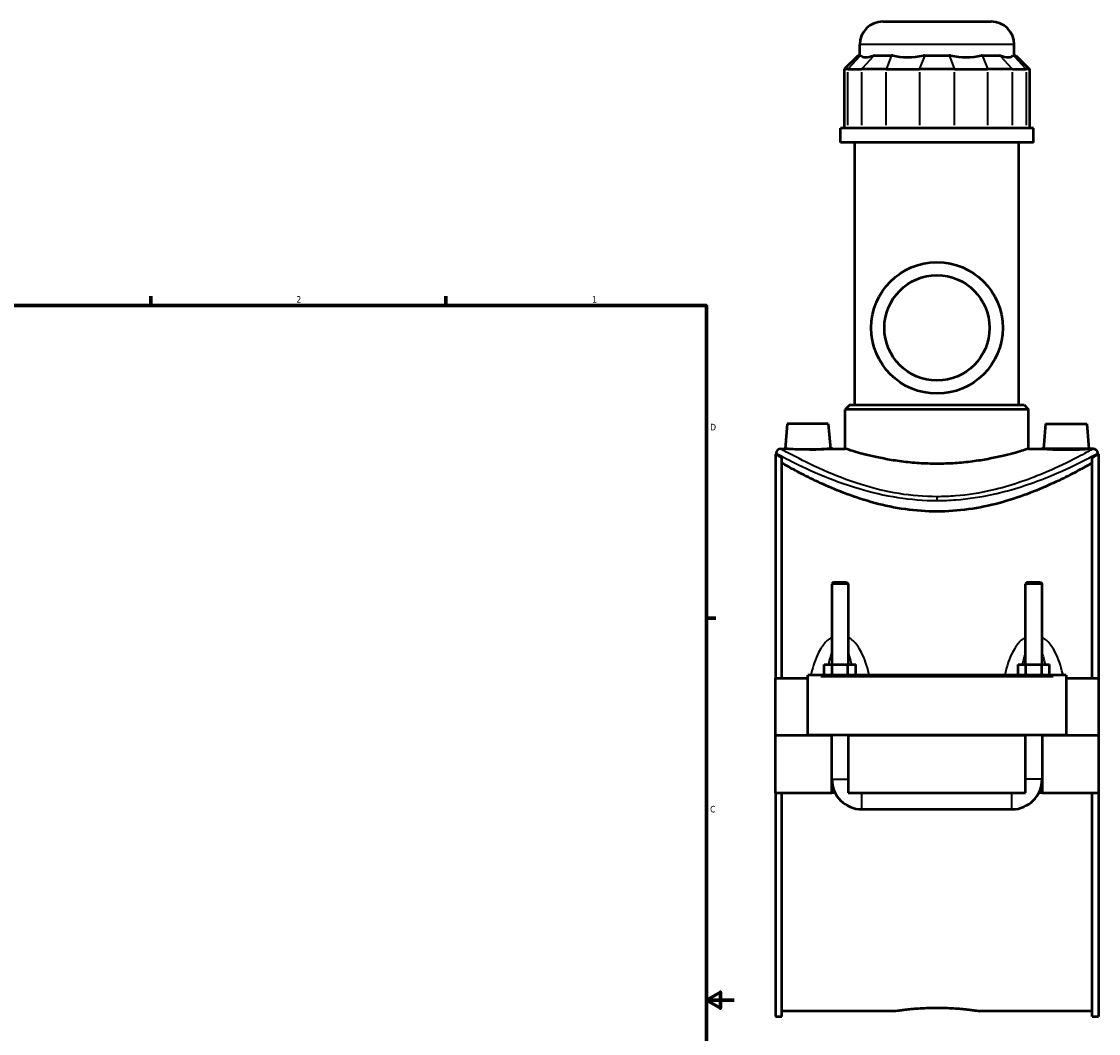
# Model space of a CAD drawing. Header units: inches. Extents: x 0.1 to 47.7, y -0.2 to 47.6.
# Tile 5 of 7: x 23.6 to 39.1, y 10.5 to 25.1. Entities that reach past the tile are written whole.
import ezdxf

# ---------------------------------------------------------------- set-up
doc = ezdxf.new("R2010")
doc.units = ezdxf.units.IN
doc.header["$MEASUREMENT"] = 0
for name, color, linetype, lineweight in [('Border (ANSI)', 7, 'Continuous', 70), ('Visible (ANSI)', 7, 'Continuous', 50), ('Visible Narrow (ANSI)', 7, 'Continuous', 35)]:
    doc.layers.add(name, color=color, linetype=linetype, lineweight=lineweight)
doc.styles.add('Note Text (ANSI)', font='tahoma.ttf')

# ---------------------------------------------------------------- blocks, each defined once
blk = doc.blocks.new('Borders Default Border')
at = {"layer": 'Border (ANSI)'}
for p, q in [((25.4999986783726, 21.00000006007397), (25.4999986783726, 21.13448766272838)), ((29.75000096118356, 21.00000006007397), (29.75000096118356, 21.13448766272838)), ((33.49999855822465, 16.49999993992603), (33.63448916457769, 16.49999993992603))]:
    blk.add_line(p, q, dxfattribs=at)
at = {"layer": 'Border (ANSI)', "flags": 128}
for points in [[(0.4999999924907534, 0.9999999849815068), (0.4999999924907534, 21.00000006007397), (33.49999855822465, 21.00000006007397), (33.49999855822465, 0.9999999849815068), (0.4999999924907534, 0.9999999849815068)], [(33.90000110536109, 11.0000002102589), (33.49999855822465, 11.0000002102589), (33.69999983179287, 11.11546989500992), (33.69999983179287, 10.88452977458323), (33.49999855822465, 11.0000002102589)]]:
    blk.add_lwpolyline(points, dxfattribs=at)
at = {"layer": 'Border (ANSI)', "color": 5, "true_color": 0x0000ff, "char_height": 0.09448818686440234, "attachment_point": 7, "style": 'Note Text (ANSI)'}
for s, insert in [('2', (27.59635095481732, 21.04)), ('1', (31.85368325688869, 21.04)), ('D', (33.55262652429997, 19.2027559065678)), ('C', (33.552388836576, 13.70107135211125))]:
    blk.add_mtext(s, dxfattribs=dict(at, insert=insert))

msp = doc.modelspace()

# ---------------------------------------------------------------- linework, layer by layer
at = {"layer": 'Visible (ANSI)'}
for p, q in [((36.03760703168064, 25.08814879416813), (37.5985519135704, 25.08814879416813)), ((35.70689837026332, 24.60024879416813), (35.70689837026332, 24.7574401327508)), ((37.92926057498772, 24.60024879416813), (37.92926057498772, 24.7574401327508)), ((35.68202392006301, 24.60024879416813), (35.48359872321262, 24.40182359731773)), ((35.68202392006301, 24.60024879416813), (35.71726709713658, 24.60024879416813)), ((35.72376365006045, 24.60024879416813), (35.71726709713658, 24.60024879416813)), ((35.91440281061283, 24.60024879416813), (35.90790625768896, 24.60024879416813)), ((35.91440281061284, 24.60024879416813), (36.16497234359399, 24.60024879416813)), ((36.18065640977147, 24.60024879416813), (36.16497234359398, 24.60024879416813)), ((36.64090005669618, 24.60024879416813), (36.6252159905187, 24.60024879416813)), ((36.64090005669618, 24.60024879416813), (36.99525888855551, 24.60024879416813)), ((37.01094295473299, 24.60024879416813), (36.99525888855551, 24.60024879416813)), ((37.47118660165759, 24.60024879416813), (37.45550253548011, 24.60024879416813)), ((37.47118660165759, 24.60024879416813), (37.7217561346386, 24.60024879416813)), ((37.72825268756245, 24.60024879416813), (37.7217561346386, 24.60024879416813)), ((37.91889184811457, 24.60024879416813), (37.91239529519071, 24.60024879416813)), ((37.91889184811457, 24.60024879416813), (37.95413502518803, 24.60024879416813)), ((37.95413502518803, 24.60024879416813), (38.15256022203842, 24.40182359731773)), ((35.533946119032, 24.40182359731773), (35.48359872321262, 24.40182359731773)), ((35.48359872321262, 24.40182359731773), (35.48359872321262, 23.55474879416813)), ((35.533946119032, 24.40182359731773), (35.73108183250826, 24.40182359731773)), ((36.08903830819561, 24.40182359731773), (35.73108183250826, 24.40182359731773)), ((36.08903830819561, 24.40182359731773), (36.56496602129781, 24.40182359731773)), ((37.07119292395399, 24.40182359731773), (36.56496602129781, 24.40182359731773)), ((37.07119292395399, 24.40182359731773), (37.54712063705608, 24.40182359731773)), ((37.90507711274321, 24.40182359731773), (37.54712063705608, 24.40182359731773)), ((37.90507711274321, 24.40182359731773), (38.10221282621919, 24.40182359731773)), ((38.15256022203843, 24.40182359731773), (38.10221282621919, 24.40182359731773)), ((38.15256022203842, 24.40182359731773), (38.15256022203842, 23.55474879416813)), ((38.20705585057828, 23.55474879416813), (35.42910309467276, 23.55474879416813)), ((35.42910309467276, 23.34564879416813), (35.42910309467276, 23.55474879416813)), ((38.20705585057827, 23.34564879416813), (38.20705585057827, 23.55474879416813)), ((38.20705585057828, 23.34564879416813), (35.42910309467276, 23.34564879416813)), ((35.63744955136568, 19.56998343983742), (35.63744955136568, 23.34564879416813)), ((37.99870939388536, 19.56998343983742), (37.99870939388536, 23.34564879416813)), ((35.56469364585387, 19.56998343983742), (35.4985519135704, 19.50384170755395)), ((35.56469364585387, 19.56998343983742), (38.07146529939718, 19.56998343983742)), ((38.07146529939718, 19.56998343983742), (38.13760703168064, 19.50384170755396)), ((38.13760703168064, 19.50384170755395), (35.4985519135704, 19.50384170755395)), ((35.4985519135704, 18.93830627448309), (35.4985519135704, 19.50384170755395)), ((38.13760703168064, 18.93830627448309), (38.13760703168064, 19.50384170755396)), ((34.66280388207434, 19.29925115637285), (34.63122529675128, 18.93830627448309)), ((35.2533550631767, 19.29925115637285), (34.66280388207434, 19.29925115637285)), ((35.2533550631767, 19.29925115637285), (35.28493364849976, 18.93830627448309)), ((38.38280388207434, 19.29925115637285), (38.35122529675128, 18.93830627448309)), ((38.38280388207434, 19.29925115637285), (38.9733550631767, 19.29925115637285)), ((38.9733550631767, 19.29925115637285), (39.00493364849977, 18.93830627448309)), ((34.56926057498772, 18.93830627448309), (34.63122529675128, 18.93830627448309)), ((35.28493364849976, 18.93830627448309), (35.4985519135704, 18.93830627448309)), ((38.13760703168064, 18.93830627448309), (38.35122529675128, 18.93830627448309)), ((39.00493364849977, 18.93830627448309), (39.06689837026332, 18.93830627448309)), ((34.49307947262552, 18.85893619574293), (34.4930794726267, 15.63783383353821)), ((34.49307947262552, 18.85893619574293), (34.50311884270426, 18.85893619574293)), ((34.50311884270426, 18.87216454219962), (34.50311884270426, 18.85893619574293)), ((34.58607947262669, 15.63783383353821), (34.58607947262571, 18.81207021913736)), ((39.0500794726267, 15.63783383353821), (39.0500794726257, 18.81207021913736)), ((39.13304010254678, 18.87216454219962), (39.13304010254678, 18.85893619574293)), ((39.13304010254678, 18.85893619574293), (39.14307947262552, 18.85893619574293)), ((39.14307947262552, 18.85893619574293), (39.1430794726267, 15.63783383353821)), ((35.32859128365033, 17.01775509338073), (35.30496923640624, 16.99413304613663)), ((35.54118970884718, 16.99413304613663), (35.30496923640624, 16.99413304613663)), ((35.30496923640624, 16.99413304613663), (35.30496923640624, 15.83468422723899)), ((35.32859128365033, 17.01775509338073), (35.51756766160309, 17.01775509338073)), ((35.51756766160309, 17.01775509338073), (35.54118970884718, 16.99413304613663)), ((35.54118970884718, 16.99413304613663), (35.54118970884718, 15.83468422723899)), ((38.11859128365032, 17.01775509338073), (38.09496923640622, 16.99413304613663)), ((38.33118970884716, 16.99413304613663), (38.09496923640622, 16.99413304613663)), ((38.09496923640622, 15.83468422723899), (38.09496923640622, 16.99413304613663)), ((38.11859128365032, 17.01775509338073), (38.30756766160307, 17.01775509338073)), ((38.30756766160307, 17.01775509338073), (38.33118970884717, 16.99413304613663)), ((38.33118970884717, 15.83468422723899), (38.33118970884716, 16.99413304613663)), ((35.19577621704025, 15.67720391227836), (35.19577621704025, 15.83468422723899)), ((35.19577621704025, 15.83468422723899), (35.30942784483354, 15.83468422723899)), ((35.30942784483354, 15.67720391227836), (35.30942784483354, 15.83468422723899)), ((35.30942784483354, 15.83468422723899), (35.53673110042, 15.83468422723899)), ((35.53673110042, 15.67720391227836), (35.53673110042, 15.83468422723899)), ((35.53673110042, 15.83468422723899), (35.65038272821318, 15.83468422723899)), ((35.65038272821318, 15.67720391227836), (35.65038272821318, 15.83468422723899)), ((37.98577621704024, 15.83468422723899), (38.09942784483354, 15.83468422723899)), ((37.98577621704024, 15.67720391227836), (37.98577621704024, 15.83468422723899)), ((38.09942784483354, 15.67720391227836), (38.09942784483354, 15.83468422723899)), ((38.09942784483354, 15.83468422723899), (38.32673110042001, 15.83468422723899)), ((38.32673110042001, 15.67720391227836), (38.32673110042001, 15.83468422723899)), ((38.32673110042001, 15.83468422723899), (38.44038272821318, 15.83468422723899)), ((38.44038272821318, 15.67720391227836), (38.44038272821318, 15.83468422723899)), ((34.95807947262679, 15.65751887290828), (34.95807947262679, 15.67720391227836)), ((38.67807947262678, 15.67720391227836), (34.95807947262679, 15.67720391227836)), ((38.67807947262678, 15.67720391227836), (38.67807947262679, 15.65751887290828)), ((34.49307947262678, 15.63783383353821), (34.95807947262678, 15.63783383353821)), ((34.49307947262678, 14.81303068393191), (34.49307947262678, 15.63783383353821)), ((34.95807947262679, 14.81303068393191), (34.95807947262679, 15.65751887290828)), ((38.67807947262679, 15.65751887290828), (38.67807947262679, 14.81303068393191)), ((38.67807947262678, 15.63783383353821), (39.14307947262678, 15.63783383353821)), ((39.14307947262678, 15.63783383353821), (39.14307947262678, 14.81303068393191)), ((34.49307947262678, 14.81303068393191), (34.95807947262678, 14.81303068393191)), ((34.49307947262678, 13.98429052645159), (34.49307947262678, 14.80909367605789)), ((35.30496923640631, 14.80909367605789), (34.49307947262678, 14.80909367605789)), ((38.67807947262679, 14.81303068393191), (34.95807947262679, 14.81303068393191)), ((35.30496923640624, 14.81303068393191), (35.30496923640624, 14.80909367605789)), ((35.30496923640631, 13.98429052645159), (35.30496923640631, 14.80909367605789)), ((35.54118970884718, 14.81303068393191), (35.54118970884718, 14.80909367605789)), ((35.54118970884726, 14.80909367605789), (35.54118970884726, 13.98429052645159)), ((38.09496923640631, 14.80909367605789), (35.54118970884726, 14.80909367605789)), ((38.09496923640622, 14.80909367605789), (38.09496923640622, 14.81303068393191)), ((38.09496923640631, 13.98429052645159), (38.09496923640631, 14.80909367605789)), ((38.33118970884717, 14.80909367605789), (38.33118970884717, 14.81303068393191)), ((38.33118970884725, 14.80909367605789), (38.33118970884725, 13.98429052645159)), ((39.14307947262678, 14.80909367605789), (38.33118970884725, 14.80909367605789)), ((38.67807947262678, 14.81303068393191), (39.14307947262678, 14.81303068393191)), ((39.14307947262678, 14.80909367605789), (39.14307947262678, 13.98429052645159)), ((34.4930794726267, 13.98429052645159), (34.49307947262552, 10.76318816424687)), ((34.49307947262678, 13.98429052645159), (35.30496923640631, 13.98429052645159)), ((34.58607947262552, 10.76318816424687), (34.58607947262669, 13.98429052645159)), ((35.35229368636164, 13.98429052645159), (35.30496923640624, 13.98429052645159)), ((35.54118970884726, 13.98429052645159), (38.09496923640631, 13.98429052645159)), ((38.33118970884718, 13.98429052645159), (38.28386525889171, 13.98429052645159)), ((38.33118970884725, 13.98429052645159), (39.14307947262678, 13.98429052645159)), ((39.05007947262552, 10.76318816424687), (39.0500794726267, 13.98429052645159)), ((39.1430794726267, 13.98429052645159), (39.14307947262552, 10.76318816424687)), ((35.73804010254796, 13.74807005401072), (37.89811884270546, 13.74807005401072)), ((34.49307947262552, 10.76318816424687), (34.58607947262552, 10.76318816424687)), ((36.20075663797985, 10.84255824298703), (34.58607947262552, 10.84255824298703)), ((39.05007947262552, 10.84255824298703), (37.43540230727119, 10.84255824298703)), ((39.05007947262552, 10.76318816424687), (39.14307947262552, 10.76318816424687))]:
    msp.add_line(p, q, dxfattribs=at)
for radius in [0.9468503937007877, 0.7574803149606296]:
    msp.add_circle((36.81807947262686, 20.67814879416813), radius, dxfattribs=at)
for centre, radius, start, end in [((36.03760703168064, 24.7574401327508), 0.3307086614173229, 90, 180), ((37.5985519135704, 24.7574401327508), 0.3307086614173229, 0, 90), ((34.56926057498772, 18.87216454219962), 0.06614173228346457, 90, 180), ((39.06689837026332, 18.87216454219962), 0.06614173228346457, 0, 90), ((35.73804010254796, 14.18114092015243), 0.4330708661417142, 180, 270), ((37.89811884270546, 14.18114092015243), 0.4330708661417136, 270, 0)]:
    msp.add_arc(centre, radius, start, end, dxfattribs=at)
for major_axis, ratio, start_param, end_param in [((-1.089830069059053, -1.089830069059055), 0.198912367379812, 6.261285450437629, 6.697784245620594), ((0.9239133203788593, 0.9239133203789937), 0.6681786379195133, 3.512391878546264, 3.948890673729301), ((-0.9239133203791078, 0.9239133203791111), 0.6681786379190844, 2.334294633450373, 2.770793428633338), ((-1.089830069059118, 1.08983006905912), 0.1989123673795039, 2.726993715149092, 3.163492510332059)]:
    msp.add_ellipse((36.81807947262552, 25.68507044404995), major_axis=major_axis, ratio=ratio, start_param=start_param, end_param=end_param, dxfattribs=at)
for points, knots in [([(34.95807947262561, 18.92525253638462), (34.91693211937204, 18.92525253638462), (34.87307100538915, 18.92593824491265), (34.79245862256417, 18.92840970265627), (34.75570548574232, 18.93015931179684), (34.69774693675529, 18.93343626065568), (34.67265999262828, 18.93517666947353), (34.63939908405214, 18.93762898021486), (34.6312252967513, 18.93830627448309), (34.63122529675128, 18.93830627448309)], [0, 0, 0, 0, 0.3135428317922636, 0.3135428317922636, 0.6270856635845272, 0.6270856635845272, 0.9403778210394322, 0.9403778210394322, 1.253669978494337, 1.253669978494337, 1.253669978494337, 1.253669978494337]), ([(35.28493364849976, 18.93830627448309), (35.28493364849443, 18.93830627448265), (35.27675986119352, 18.93762898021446), (35.24349895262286, 18.93517666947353), (35.21841200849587, 18.93343626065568), (35.16045345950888, 18.93015931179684), (35.12370032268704, 18.92840970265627), (35.04308793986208, 18.92593824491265), (34.99922682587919, 18.92525253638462), (34.95807947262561, 18.92525253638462)], [3.761009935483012, 3.761009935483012, 3.761009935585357, 3.761009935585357, 4.074302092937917, 4.074302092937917, 4.387594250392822, 4.387594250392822, 4.701137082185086, 4.701137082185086, 5.01467991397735, 5.01467991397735, 5.01467991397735, 5.01467991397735]), ([(36.81807947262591, 18.72168755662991), (36.73458482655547, 18.72168755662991), (36.64844426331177, 18.72443558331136), (36.47748801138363, 18.73556442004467), (36.392669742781, 18.74393432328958), (36.23031381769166, 18.76479182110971), (36.1526356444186, 18.77727374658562), (36.0091249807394, 18.80385895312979), (35.94329294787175, 18.81793513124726), (35.82679489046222, 18.84497182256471), (35.77204997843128, 18.85890128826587), (35.67536895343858, 18.88495602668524), (35.63342571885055, 18.89705735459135), (35.56590879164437, 18.91714102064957), (35.54028147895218, 18.92512378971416), (35.50659847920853, 18.93570975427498), (35.49855191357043, 18.93830627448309), (35.4985519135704, 18.93830627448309)], [0, 0, 0, 0, 0.6362292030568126, 0.6362292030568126, 1.272458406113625, 1.272458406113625, 1.908687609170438, 1.908687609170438, 2.544916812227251, 2.544916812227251, 3.180898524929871, 3.180898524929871, 3.816880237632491, 3.816880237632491, 4.452861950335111, 4.452861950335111, 5.088843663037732, 5.088843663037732, 5.088843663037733, 5.088843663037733]), ([(38.13760703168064, 18.93830627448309), (38.13760703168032, 18.93830627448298), (38.12956046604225, 18.93570975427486), (38.09587746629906, 18.92512378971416), (38.07025015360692, 18.91714102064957), (38.00273322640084, 18.89705735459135), (37.96078999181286, 18.88495602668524), (37.86410896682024, 18.85890128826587), (37.80936405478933, 18.84497182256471), (37.69286599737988, 18.81793513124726), (37.62703396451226, 18.80385895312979), (37.48352330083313, 18.77727374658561), (37.40584512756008, 18.76479182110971), (37.24348920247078, 18.74393432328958), (37.15867093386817, 18.73556442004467), (36.98771468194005, 18.72443558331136), (36.90157411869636, 18.72168755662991), (36.81807947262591, 18.72168755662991)], [15.2665309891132, 15.2665309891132, 15.26653098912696, 15.26653098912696, 15.90251270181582, 15.90251270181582, 16.53849441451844, 16.53849441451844, 17.17447612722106, 17.17447612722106, 17.81045783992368, 17.81045783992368, 18.44668704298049, 18.44668704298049, 19.0829162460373, 19.0829162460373, 19.71914544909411, 19.71914544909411, 20.35537465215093, 20.35537465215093, 20.35537465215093, 20.35537465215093]), ([(39.00493364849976, 18.93830627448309), (39.00493364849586, 18.93830627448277), (38.99675986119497, 18.93762898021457), (38.96349895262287, 18.93517666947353), (38.93841200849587, 18.93343626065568), (38.88045345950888, 18.93015931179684), (38.84370032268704, 18.92840970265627), (38.76308793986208, 18.92593824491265), (38.7192268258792, 18.92525253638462), (38.63693211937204, 18.92525253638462), (38.59307100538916, 18.92593824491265), (38.51245862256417, 18.92840970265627), (38.47570548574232, 18.93015931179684), (38.4177469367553, 18.93343626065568), (38.39265999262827, 18.93517666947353), (38.35939908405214, 18.93762898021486), (38.35122529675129, 18.93830627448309), (38.35122529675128, 18.93830627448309)], [1.253669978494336, 1.253669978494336, 1.253669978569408, 1.253669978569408, 1.566962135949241, 1.566962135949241, 1.880254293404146, 1.880254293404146, 2.193797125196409, 2.193797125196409, 2.507339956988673, 2.507339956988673, 2.820882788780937, 2.820882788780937, 3.1344256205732, 3.1344256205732, 3.447717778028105, 3.447717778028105, 3.76100993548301, 3.76100993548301, 3.76100993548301, 3.76100993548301]), ([(34.50311884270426, 18.85893619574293), (34.50311884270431, 18.85893619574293), (34.51774428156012, 18.85051300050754), (34.55869152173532, 18.82740331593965), (34.5714250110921, 18.82024534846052), (34.58607947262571, 18.81207021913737)], [9.108732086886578, 9.108732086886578, 9.108732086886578, 9.108732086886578, 10.24440642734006, 10.24440642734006, 10.64997971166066, 10.64997971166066, 10.64997971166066, 10.64997971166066]), ([(39.0500794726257, 18.81207021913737), (39.06473393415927, 18.82024534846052), (39.07746742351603, 18.82740331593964), (39.1184146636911, 18.85051300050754), (39.13304010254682, 18.85893619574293), (39.13304010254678, 18.85893619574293)], [25.78494863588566, 25.78494863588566, 25.78494863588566, 25.78494863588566, 26.19052192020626, 26.19052192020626, 27.32619626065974, 27.32619626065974, 27.32619626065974, 27.32619626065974]), ([(36.81807947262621, 18.0344114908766), (36.66803285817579, 18.0344114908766), (36.51461944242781, 18.0452052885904), (36.21241188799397, 18.08740569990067), (36.06359831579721, 18.11871687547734), (35.7801505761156, 18.1946448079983), (35.64522490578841, 18.23921508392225), (35.39625379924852, 18.33217460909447), (35.2822012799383, 18.38048588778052), (35.08067717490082, 18.47173446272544), (34.98569605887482, 18.51813038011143), (34.81701540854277, 18.6043434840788), (34.74330357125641, 18.64410273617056), (34.64520071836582, 18.698266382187), (34.61250745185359, 18.71670638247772), (34.5860794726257, 18.73175150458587)], [0, 0, 0, 0, 1.143355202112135, 1.143355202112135, 2.286710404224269, 2.286710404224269, 3.430065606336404, 3.430065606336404, 4.573420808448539, 4.573420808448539, 5.710346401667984, 5.710346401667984, 6.847271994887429, 6.847271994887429, 7.579252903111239, 7.579252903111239, 7.579252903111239, 7.579252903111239]), ([(39.0500794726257, 18.73175150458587), (39.02365149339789, 18.71670638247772), (38.9909582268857, 18.698266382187), (38.89285537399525, 18.64410273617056), (38.81914353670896, 18.6043434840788), (38.65046288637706, 18.51813038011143), (38.55548177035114, 18.47173446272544), (38.35395766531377, 18.38048588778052), (38.23990514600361, 18.33217460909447), (37.99093403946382, 18.23921508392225), (37.85600836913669, 18.1946448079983), (37.57256062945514, 18.11871687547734), (37.4237470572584, 18.08740569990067), (37.1215395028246, 18.0452052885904), (36.96812608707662, 18.0344114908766), (36.81807947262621, 18.0344114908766)], [28.90523982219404, 28.90523982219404, 28.90523982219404, 28.90523982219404, 29.63722073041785, 29.63722073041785, 30.7741463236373, 30.7741463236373, 31.91107191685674, 31.91107191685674, 33.05442711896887, 33.05442711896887, 34.19778232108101, 34.19778232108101, 35.34113752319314, 35.34113752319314, 36.48449272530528, 36.48449272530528, 36.48449272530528, 36.48449272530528]), ([(36.20075663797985, 10.84255824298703), (36.20075663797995, 10.84255824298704), (36.20447811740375, 10.84314297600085), (36.22013164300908, 10.84553348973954), (36.23206012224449, 10.84733773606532), (36.26357987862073, 10.85187506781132), (36.28319622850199, 10.85460776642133), (36.32850356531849, 10.86047791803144), (36.35419752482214, 10.86360950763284), (36.4089356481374, 10.86966715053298), (36.43986024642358, 10.87280619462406), (36.50721860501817, 10.87870348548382), (36.54365087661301, 10.88145568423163), (36.61967954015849, 10.8860324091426), (36.65933768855, 10.88785623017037), (36.73912506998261, 10.89027402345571), (36.77925505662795, 10.89086626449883), (36.8180794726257, 10.89086626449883)], [7.100137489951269, 7.100137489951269, 7.100137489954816, 7.100137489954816, 7.395973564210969, 7.395973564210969, 7.691809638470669, 7.691809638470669, 7.987645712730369, 7.987645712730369, 8.28348178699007, 8.28348178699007, 8.579323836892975, 8.579323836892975, 8.87516588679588, 8.87516588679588, 9.171007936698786, 9.171007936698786, 9.466849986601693, 9.466849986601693, 9.466849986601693, 9.466849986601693]), ([(36.8180794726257, 10.89086626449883), (36.85690388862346, 10.89086626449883), (36.8970338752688, 10.89027402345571), (36.9768212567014, 10.88785623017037), (37.0164794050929, 10.8860324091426), (37.09250806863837, 10.88145568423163), (37.12894034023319, 10.87870348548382), (37.19629869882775, 10.87280619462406), (37.22722329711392, 10.86966715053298), (37.28196142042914, 10.86360950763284), (37.30765537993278, 10.86047791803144), (37.35296271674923, 10.85460776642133), (37.37257906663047, 10.85187506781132), (37.40409882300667, 10.84733773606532), (37.41602730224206, 10.84553348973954), (37.43168082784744, 10.84314297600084), (37.4354023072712, 10.84255824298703), (37.43540230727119, 10.84255824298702)], [0, 0, 0, 0, 0.2958420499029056, 0.2958420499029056, 0.5916840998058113, 0.5916840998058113, 0.8875261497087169, 0.8875261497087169, 1.183368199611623, 1.183368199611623, 1.479204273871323, 1.479204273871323, 1.775040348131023, 1.775040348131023, 2.070876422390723, 2.070876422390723, 2.366712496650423, 2.366712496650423, 2.366712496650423, 2.366712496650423])]:
    msp.add_open_spline(points, degree=3, knots=knots, dxfattribs=at)
at = {"layer": 'Visible Narrow (ANSI)'}
for p, q in [((37.91558009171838, 24.7574401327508), (35.72057885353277, 24.7574401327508)), ((35.70810104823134, 24.59032753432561), (35.54311216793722, 24.41174485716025)), ((35.90523676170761, 24.59032753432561), (35.74024788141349, 24.41174485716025)), ((36.16117564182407, 24.59032753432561), (36.09283500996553, 24.41174485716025)), ((36.63710335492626, 24.59032753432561), (36.56876272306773, 24.41174485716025)), ((36.99905559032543, 24.59032753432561), (37.06739622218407, 24.41174485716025)), ((37.47498330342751, 24.59032753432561), (37.54332393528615, 24.41174485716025)), ((37.73092218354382, 24.59032753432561), (37.89591106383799, 24.41174485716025)), ((37.9280578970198, 24.59032753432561), (38.09304677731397, 24.41174485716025)), ((35.533946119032, 23.59710253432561), (35.533946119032, 24.35946985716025)), ((35.73108183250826, 24.35946985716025), (35.73108183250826, 23.59710253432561)), ((36.08903830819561, 23.59710253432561), (36.08903830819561, 24.35946985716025)), ((36.56496602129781, 24.35946985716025), (36.56496602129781, 23.59710253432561)), ((37.07119292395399, 23.59710253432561), (37.07119292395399, 24.35946985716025)), ((37.54712063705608, 24.35946985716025), (37.54712063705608, 23.59710253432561)), ((37.90507711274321, 23.59710253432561), (37.90507711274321, 24.35946985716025)), ((38.10221282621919, 24.35946985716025), (38.10221282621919, 23.59710253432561)), ((36.8180794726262, 18.24589146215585), (36.81807947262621, 18.19593663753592)), ((35.14407947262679, 15.65751887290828), (38.4920794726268, 15.65751887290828)), ((35.30642336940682, 14.18114092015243), (35.53973557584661, 14.18114092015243)), ((38.3297355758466, 14.18114092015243), (38.09642336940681, 14.18114092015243)), ((35.73804010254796, 13.74952418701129), (35.73804010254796, 13.98283639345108)), ((37.89811884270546, 13.74952418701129), (37.89811884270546, 13.98283639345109))]:
    msp.add_line(p, q, dxfattribs=at)
for points, knots in [([(36.8180794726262, 18.24775924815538), (36.63382443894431, 18.24775924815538), (36.44973877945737, 18.26353898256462), (36.08082137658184, 18.3231953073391), (35.89743021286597, 18.36907743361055), (35.52426330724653, 18.48542773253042), (35.34040567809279, 18.55873746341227), (35.00008630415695, 18.70937867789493), (34.85134910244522, 18.78568245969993), (34.64996973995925, 18.89260864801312), (34.59061097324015, 18.92630692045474), (34.57087428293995, 18.93739746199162), (34.56928318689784, 18.93828127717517), (34.56930303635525, 18.93825922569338)], [18.19452799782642, 18.19452799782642, 18.19452799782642, 18.19452799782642, 19.58684648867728, 19.58684648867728, 21.10193763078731, 21.10193763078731, 22.9247734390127, 22.9247734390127, 25.01437222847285, 25.01437222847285, 26.92028000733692, 26.92028000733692, 27.29180768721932, 27.29180768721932, 27.29180768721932, 27.29180768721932]), ([(39.06683349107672, 18.93823438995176), (39.06675393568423, 18.9381459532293), (39.04728239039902, 18.92717180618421), (38.95915380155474, 18.87847032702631), (38.87753047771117, 18.83381167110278), (38.65392210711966, 18.72021520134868), (38.50808631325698, 18.64982636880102), (38.12796347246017, 18.49140484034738), (37.88016756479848, 18.40309211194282), (37.4400616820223, 18.30151585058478), (37.26394499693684, 18.27269969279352), (36.99588151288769, 18.25135093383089), (36.90698292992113, 18.24775924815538), (36.8180794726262, 18.24775924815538)], [45.4862942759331, 45.4862942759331, 45.4862942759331, 45.4862942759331, 46.77647640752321, 46.77647640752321, 48.4649107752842, 48.4649107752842, 50.28116374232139, 50.28116374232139, 52.53750154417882, 52.53750154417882, 53.91178727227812, 53.91178727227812, 54.58358399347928, 54.58358399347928, 54.58358399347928, 54.58358399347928]), ([(34.50316255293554, 18.87211824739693), (34.50314211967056, 18.87213994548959), (34.50478001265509, 18.87127029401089), (34.52509719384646, 18.86035748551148), (34.58620180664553, 18.82719924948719), (34.79350409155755, 18.72198662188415), (34.94661591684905, 18.64690565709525), (35.29694468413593, 18.49867856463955), (35.48620989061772, 18.4265436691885), (35.87035229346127, 18.31205795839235), (36.05913731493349, 18.26691112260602), (36.4389052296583, 18.20821082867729), (36.62840517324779, 18.19268397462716), (36.81807947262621, 18.19268397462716)], [-27.29180768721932, -27.29180768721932, -27.29180768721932, -27.29180768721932, -26.92028000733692, -26.92028000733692, -25.01437222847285, -25.01437222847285, -22.9247734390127, -22.9247734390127, -21.10193763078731, -21.10193763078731, -19.58684648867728, -19.58684648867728, -18.19452799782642, -18.19452799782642, -18.19452799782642, -18.19452799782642]), ([(36.81807947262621, 18.19268397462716), (36.90959773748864, 18.19268397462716), (37.0011109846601, 18.19621810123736), (37.27705868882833, 18.21722473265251), (37.45835527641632, 18.24557909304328), (37.91140544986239, 18.34552752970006), (38.1664894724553, 18.43242499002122), (38.55779239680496, 18.58830771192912), (38.70791747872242, 18.65756851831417), (38.93810256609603, 18.7693445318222), (39.02212657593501, 18.81328750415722), (39.11284718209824, 18.86120851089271), (39.13289141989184, 18.8720067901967), (39.13297331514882, 18.87209380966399)], [-54.58358399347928, -54.58358399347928, -54.58358399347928, -54.58358399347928, -53.91178727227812, -53.91178727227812, -52.53750154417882, -52.53750154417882, -50.28116374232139, -50.28116374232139, -48.4649107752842, -48.4649107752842, -46.77647640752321, -46.77647640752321, -45.4862942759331, -45.4862942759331, -45.4862942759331, -45.4862942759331]), ([(35.3049720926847, 16.22508029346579), (35.2983293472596, 16.22142954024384), (35.29182193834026, 16.21751812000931), (35.26280176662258, 16.19863019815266), (35.24198229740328, 16.18100255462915), (35.20514134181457, 16.14352335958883), (35.18886774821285, 16.12389907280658), (35.15136996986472, 16.07234664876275), (35.13169762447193, 16.03917128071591), (35.09132060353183, 15.95992097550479), (35.07207081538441, 15.91295989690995), (35.03659530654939, 15.81095912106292), (35.02101274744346, 15.75557867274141), (35.00591459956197, 15.69195285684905), (35.00420889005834, 15.68458596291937), (35.0025402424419, 15.67720391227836)], [-2.36129101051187, -2.36129101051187, -2.36129101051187, -2.36129101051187, -2.303785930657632, -2.303785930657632, -2.099015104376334, -2.099015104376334, -1.90840263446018, -1.90840263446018, -1.622811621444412, -1.622811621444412, -1.251543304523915, -1.251543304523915, -0.8355978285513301, -0.8355978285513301, -0.7812588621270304, -0.7812588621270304, -0.7812588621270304, -0.7812588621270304]), ([(35.84361870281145, 15.67720391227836), (35.84195005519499, 15.68458596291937), (35.84024434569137, 15.69195285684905), (35.82514619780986, 15.7555786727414), (35.80956363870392, 15.81095912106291), (35.7740881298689, 15.91295989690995), (35.75483834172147, 15.95992097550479), (35.71446132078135, 16.03917128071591), (35.69478897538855, 16.07234664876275), (35.65729119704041, 16.12389907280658), (35.6410176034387, 16.14352335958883), (35.60417664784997, 16.18100255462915), (35.58335717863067, 16.19863019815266), (35.55433700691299, 16.21751812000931), (35.54782959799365, 16.22142954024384), (35.54118685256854, 16.22508029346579)], [-4.568337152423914, -4.568337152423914, -4.568337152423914, -4.568337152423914, -4.513998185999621, -4.513998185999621, -4.098052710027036, -4.098052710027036, -3.726784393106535, -3.726784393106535, -3.441193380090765, -3.441193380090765, -3.250580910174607, -3.250580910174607, -3.045810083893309, -3.045810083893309, -2.988305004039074, -2.988305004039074, -2.988305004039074, -2.988305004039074]), ([(38.0949720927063, 16.22508029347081), (38.0883293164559, 16.2214295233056), (38.081821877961, 16.21751808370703), (38.05280166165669, 16.19863011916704), (38.03198217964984, 16.18100245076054), (37.99514113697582, 16.14352313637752), (37.97886748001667, 16.12389874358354), (37.94136960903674, 16.07234609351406), (37.92169723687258, 16.03917060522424), (37.88132017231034, 15.95992001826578), (37.86207037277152, 15.91295877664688), (37.82659519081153, 15.81095861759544), (37.8110128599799, 15.75557900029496), (37.7959147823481, 15.69195364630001), (37.79420897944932, 15.68458635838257), (37.79254024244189, 15.67720391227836)], [-2.361670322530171, -2.361670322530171, -2.361670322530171, -2.361670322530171, -2.304164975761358, -2.304164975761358, -2.09939395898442, -2.09939395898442, -1.908780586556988, -1.908780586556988, -1.623188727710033, -1.623188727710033, -1.251919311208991, -1.251919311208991, -0.8359800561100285, -0.8359800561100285, -0.7816381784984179, -0.7816381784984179, -0.7816381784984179, -0.7816381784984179]), ([(38.63361870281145, 15.67720391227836), (38.63194996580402, 15.68458635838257), (38.63024416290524, 15.69195364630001), (38.61514608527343, 15.75557900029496), (38.59956375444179, 15.81095861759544), (38.56408857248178, 15.91295877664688), (38.54483877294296, 15.95992001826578), (38.5044617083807, 16.03917060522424), (38.48478933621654, 16.07234609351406), (38.4472914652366, 16.12389874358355), (38.43101780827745, 16.14352313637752), (38.39417676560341, 16.18100245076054), (38.37335728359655, 16.19863011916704), (38.34433706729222, 16.21751808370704), (38.33782962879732, 16.22142952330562), (38.33118685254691, 16.22508029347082)], [-4.568716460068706, -4.568716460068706, -4.568716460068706, -4.568716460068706, -4.514374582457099, -4.514374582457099, -4.098435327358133, -4.098435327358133, -3.727165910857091, -3.727165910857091, -3.441574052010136, -3.441574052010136, -3.250960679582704, -3.250960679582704, -3.046189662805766, -3.046189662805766, -2.988684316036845, -2.988684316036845, -2.988684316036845, -2.988684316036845]), ([(35.26079657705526, 15.83469680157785), (35.26584735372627, 15.85872394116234), (35.27133772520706, 15.88229409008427), (35.28549096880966, 15.93627869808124), (35.29459165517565, 15.96617985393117), (35.30496922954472, 15.99409762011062)], [1.415304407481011, 1.415304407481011, 1.415304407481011, 1.415304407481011, 1.622811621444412, 1.622811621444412, 1.903428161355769, 1.903428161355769, 1.903428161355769, 1.903428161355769]), ([(35.54118971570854, 15.99409762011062), (35.55156729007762, 15.96617985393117), (35.5606679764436, 15.93627869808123), (35.57482122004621, 15.88229409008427), (35.58031159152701, 15.85872394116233), (35.58536236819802, 15.83469680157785)], [3.446167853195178, 3.446167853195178, 3.446167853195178, 3.446167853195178, 3.726784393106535, 3.726784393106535, 3.934291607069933, 3.934291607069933, 3.934291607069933, 3.934291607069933]), ([(38.05079657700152, 15.83469680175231), (38.05584730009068, 15.8587236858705), (38.06133760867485, 15.88229358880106), (38.07549082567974, 15.93627822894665), (38.08459157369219, 15.96617963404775), (38.09496922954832, 15.99409762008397)], [1.415683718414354, 1.415683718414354, 1.415683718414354, 1.415683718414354, 1.623188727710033, 1.623188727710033, 1.903807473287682, 1.903807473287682, 1.903807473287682, 1.903807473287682]), ([(38.33118971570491, 15.99409762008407), (38.34156737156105, 15.96617963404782), (38.35066811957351, 15.93627822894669), (38.36482133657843, 15.88229358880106), (38.37031164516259, 15.8587236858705), (38.37536236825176, 15.83469680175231)], [3.446547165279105, 3.446547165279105, 3.446547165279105, 3.446547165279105, 3.727165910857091, 3.727165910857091, 3.934670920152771, 3.934670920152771, 3.934670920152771, 3.934670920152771])]:
    msp.add_open_spline(points, degree=3, knots=knots, dxfattribs=at)

# ---------------------------------------------------------------- block references
msp.add_blockref('Borders Default Border', (0, 0))

doc.saveas('drawing.dxf')
